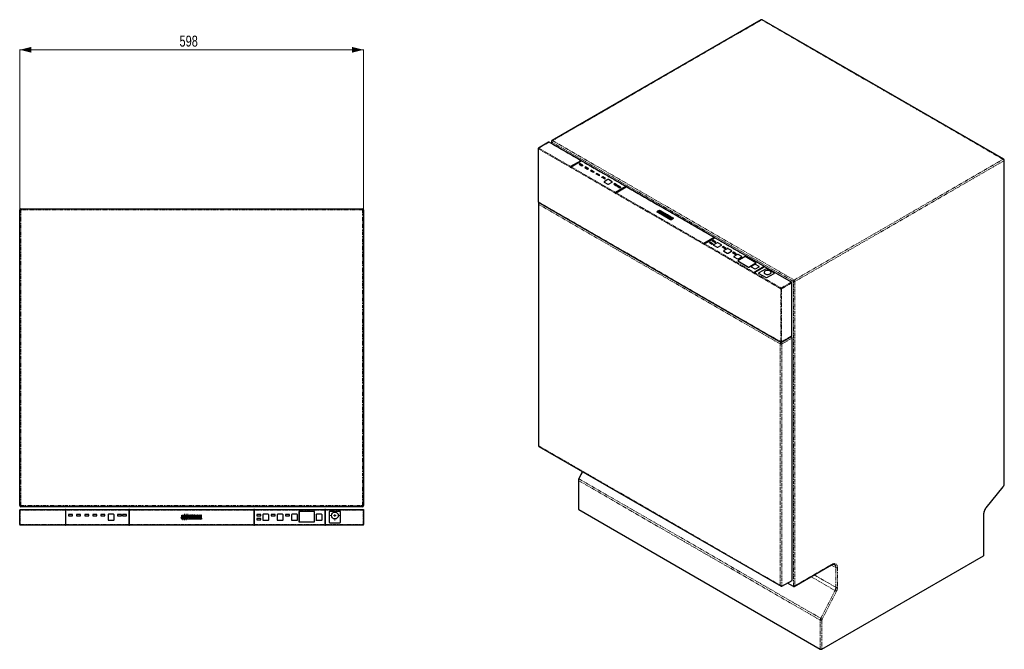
# Model space of a CAD drawing. Header units: millimetres. Extents: x 151 to 1863, y 248 to 2409.
# Tile 1 of 2: x 151 to 1863, y 248 to 1342. Entities that reach past the tile are written whole.
import ezdxf

# ---------------------------------------------------------------- set-up
doc = ezdxf.new("R2010")
doc.units = ezdxf.units.MM
doc.linetypes.add('PHANTOM', pattern=[12.7, 6.35, -1.27, 1.27, -1.27, 1.27, -1.27])
doc.styles.add('SLDTEXTSTYLE0', font='TXT', dxfattribs={"width": 0.75})
doc.dimstyles.new('SLDDIMSTYLE0', dxfattribs={"dimtxt": 19.05, "dimasz": 20, "dimexe": 0, "dimexo": 0.0625, "dimgap": 4.7625, "dimtad": 1, "dimdec": 0, "dimrnd": 1e-09, "dimzin": 12, "dimdsep": 46, "dimtxsty": 'SLDTEXTSTYLE0', "dimsah": 1, "dimcen": 0.09, "dimadec": 0, "dimazin": 3, "dimtfac": 1, "dimtdec": 0, "dimtofl": 0, "dimtmove": 0, "dimatfit": 3, "dimfxl": 1, "dimfrac": 2, "dimtolj": 1, "dimtzin": 12, "dimarcsym": 0})

# ---------------------------------------------------------------- blocks, each defined once
blk = doc.blocks.new('_D_1')
at = {"color": 7, "linetype": 'Continuous', "lineweight": 18}
for p, q in [((151, 1012.7), (151, 1290.7)), ((151, 1290.1), (749, 1290.1)), ((749, 1012.7), (749, 1290.7))]:
    blk.add_line(p, q, dxfattribs=at)
for points in [[(151, 1290.1), (171, 1285.1), (171, 1295.1)], [(749, 1290.1), (729, 1295.1), (729, 1285.1)]]:
    blk.add_solid(points, dxfattribs=at)
at = {"color": 7, "linetype": 'Continuous', "lineweight": 18, "insert": (428.9, 1314.7), "char_height": 19.05, "attachment_point": 1, "style": 'SLDTEXTSTYLE0'}
blk.add_mtext('598', dxfattribs=at)
blk = doc.blocks.new('SW_CENTERMARKSYMBOL_0')
at = {"color": 0, "linetype": 'Continuous', "lineweight": 18}
for p, q in [((-5, 0), (-8.5, 0)), ((0, 0), (-2.5, 0)), ((0, 5), (0, 8.5)), ((0, 0), (0, 2.5)), ((0, 0), (0, -2.5)), ((0, 0), (2.5, 0)), ((5, 0), (8.5, 0)), ((0, -5), (0, -8.5))]:
    blk.add_line(p, q, dxfattribs=at)
blk = doc.blocks.new('SW_CENTERMARKSYMBOL_1')
at = {"color": 0, "linetype": 'Continuous', "lineweight": 18}
for p, q in [((-2.5, 0), (-4, 0)), ((0, 0), (-2.5, 0)), ((0, 2.5), (0, 4)), ((0, 0), (0, 2.5)), ((0, 0), (0, -2.5)), ((0, 0), (2.5, 0)), ((2.5, 0), (4, 0)), ((0, -2.5), (0, -4))]:
    blk.add_line(p, q, dxfattribs=at)
blk = doc.blocks.new('SW_CENTERMARKSYMBOL_2')
at = {"color": 0, "linetype": 'Continuous', "lineweight": 18}
for p, q in [((-2.5, 0), (-4, 0)), ((0, 0), (-2.5, 0)), ((0, 2.5), (0, 4)), ((0, 0), (0, 2.5)), ((0, 0), (0, -2.5)), ((0, 0), (2.5, 0)), ((2.5, 0), (4, 0)), ((0, -2.5), (0, -4))]:
    blk.add_line(p, q, dxfattribs=at)
blk = doc.blocks.new('SW_CENTERMARKSYMBOL_3')
at = {"color": 0, "linetype": 'Continuous', "lineweight": 18}
for p, q in [((-2.5, 0), (-4, 0)), ((0, 0), (-2.5, 0)), ((0, 2.5), (0, 4)), ((0, 0), (0, 2.5)), ((0, 0), (0, -2.5)), ((0, 0), (2.5, 0)), ((2.5, 0), (4, 0)), ((0, -2.5), (0, -4))]:
    blk.add_line(p, q, dxfattribs=at)
blk = doc.blocks.new('SW_CENTERMARKSYMBOL_4')
at = {"color": 0, "linetype": 'Continuous', "lineweight": 18}
for p, q in [((-2.5, 0), (-4, 0)), ((0, 0), (-2.5, 0)), ((0, 2.5), (0, 4)), ((0, 0), (0, 2.5)), ((0, 0), (0, -2.5)), ((0, 0), (2.5, 0)), ((2.5, 0), (4, 0)), ((0, -2.5), (0, -4))]:
    blk.add_line(p, q, dxfattribs=at)
blk = doc.blocks.new('SW_CENTERMARKSYMBOL_5')
at = {"color": 0, "linetype": 'Continuous', "lineweight": 18}
for p, q in [((-2.5, 0), (-4, 0)), ((0, 0), (-2.5, 0)), ((0, 2.5), (0, 4)), ((0, 0), (0, 2.5)), ((0, 0), (0, -2.5)), ((0, 0), (2.5, 0)), ((2.5, 0), (4, 0)), ((0, -2.5), (0, -4))]:
    blk.add_line(p, q, dxfattribs=at)
blk = doc.blocks.new('SW_CENTERMARKSYMBOL_6')
at = {"color": 0, "linetype": 'Continuous', "lineweight": 18}
for p, q in [((-2.5, 0), (-4, 0)), ((0, 0), (-2.5, 0)), ((0, 2.5), (0, 4)), ((0, 0), (0, 2.5)), ((0, 0), (0, -2.5)), ((0, 0), (2.5, 0)), ((2.5, 0), (4, 0)), ((0, -2.5), (0, -4))]:
    blk.add_line(p, q, dxfattribs=at)

msp = doc.modelspace()

# ---------------------------------------------------------------- linework, layer by layer
at = {"color": 7, "linetype": 'Continuous', "lineweight": 25}
for p, q in [((1440, 1342.2), (1076.6, 1132.3)), ((1862, 1099.7), (1442, 1342.2)), ((1075.6, 1130.6), (1075.6, 1127.2)), ((1052.5, 1118.4), (1052.5, 1026.1)), ((1070.7, 1129.4), (1053, 1119.2)), ((1127.2, 1097.4), (1071.7, 1129.4)), ((1127.4, 1097.2), (1108.3, 1086.2)), ((1126.7, 1097.3), (1109, 1087.1)), ((1109.7, 1086.7), (1127.4, 1096.9)), ((1127.6, 1097), (1127.4, 1097.2)), ((1205.3, 1052.3), (1127.9, 1097)), ((1863, 535.8), (1863, 1098)), ((1108.3, 1086.2), (1109, 1085.8)), ((1125.1, 1092.2), (1123.7, 1091.3)), ((1123.7, 1091.3), (1128.6, 1088.5)), ((1123.7, 1091.1), (1123.7, 1091.3)), ((1130, 1089.3), (1125.1, 1092.2)), ((1128.6, 1088.5), (1130, 1089.3)), ((1128.6, 1088.2), (1128.6, 1088.5)), ((1130, 1089.1), (1130, 1089.3)), ((1135, 1086.4), (1133.6, 1085.6)), ((1133.6, 1085.4), (1133.6, 1085.6)), ((1133.6, 1085.6), (1138.5, 1082.8)), ((1139.9, 1083.6), (1135, 1086.4)), ((1138.5, 1082.8), (1139.9, 1083.6)), ((1138.5, 1082.5), (1138.5, 1082.8)), ((1139.9, 1083.3), (1139.9, 1083.6)), ((1144.9, 1080.7), (1143.5, 1079.9)), ((1143.5, 1079.7), (1143.5, 1079.9)), ((1143.5, 1079.9), (1148.4, 1077.1)), ((1149.8, 1077.9), (1144.9, 1080.7)), ((1148.4, 1077.1), (1149.8, 1077.9)), ((1148.4, 1076.8), (1148.4, 1077.1)), ((1149.8, 1077.6), (1149.8, 1077.9)), ((1154.8, 1075), (1153.4, 1074.2)), ((1153.4, 1074), (1153.4, 1074.2)), ((1153.4, 1074.2), (1158.3, 1071.3)), ((1159.7, 1072.2), (1154.8, 1075)), ((1158.3, 1071.3), (1159.7, 1072.2)), ((1158.3, 1071.1), (1158.3, 1071.3)), ((1159.7, 1071.9), (1159.7, 1072.2)), ((1164.7, 1069.3), (1163.3, 1068.5)), ((1163.3, 1068.2), (1163.3, 1068.5)), ((1163.3, 1068.5), (1168.2, 1065.6)), ((1169.6, 1066.4), (1164.7, 1069.3)), ((1173.5, 1064.3), (1167.5, 1060.8)), ((1168.2, 1065.6), (1169.6, 1066.4)), ((1168.2, 1065.4), (1168.2, 1065.6)), ((1169.6, 1066.2), (1169.6, 1066.4)), ((1180.9, 1060.8), (1174.9, 1064.3)), ((1167.2, 1060.4), (1167.2, 1059.9)), ((1167.5, 1060), (1173.5, 1056.6)), ((1174.9, 1056.6), (1180.9, 1060)), ((1181.2, 1059.9), (1181.2, 1060.4)), ((1185.2, 1057.5), (1183.8, 1056.6)), ((1183.8, 1056.6), (1188.7, 1053.8)), ((1183.8, 1056.4), (1183.8, 1056.6)), ((1190.1, 1054.6), (1185.2, 1057.5)), ((1205.5, 1052.1), (1186.5, 1041.1)), ((1204.8, 1052.2), (1187.2, 1042)), ((1187.9, 1041.6), (1205.5, 1051.8)), ((1188.7, 1053.8), (1190.1, 1054.6)), ((1188.7, 1053.5), (1188.7, 1053.8)), ((1191.2, 1054), (1189.8, 1053.2)), ((1189.8, 1052.9), (1189.8, 1053.2)), ((1189.8, 1053.2), (1194.7, 1050.3)), ((1190.1, 1054.4), (1190.1, 1054.6)), ((1196.1, 1051.1), (1191.2, 1054)), ((1194.7, 1050.3), (1196.1, 1051.1)), ((1194.7, 1050.1), (1194.7, 1050.3)), ((1196.1, 1050.9), (1196.1, 1051.1)), ((1205.7, 1051.9), (1205.5, 1052.1)), ((1358.8, 963.7), (1206, 1051.9)), ((1186.5, 1041.1), (1187.2, 1040.7)), ((151, 497.7), (151, 1011.7)), ((153, 1013.7), (747, 1013.7)), ((749, 1011.7), (749, 497.7)), ((1052.9, 1022), (1052.9, 602.3)), ((1053, 1025.2), (1474.4, 781.9)), ((1054.8, 1024.2), (1053.9, 1023.7)), ((1260.6, 1009.5), (1263.5, 1011.1)), ((1263.5, 1011.1), (1273.3, 1005.5)), ((1258.8, 1008.4), (1259.9, 1009)), ((1281.5, 995.3), (1258.8, 1008.4)), ((1259.7, 1008.7), (1259.7, 1008.6)), ((1261.9, 1007.4), (1261.9, 1007.3)), ((1262.8, 1008.6), (1262.8, 1008.7)), ((1264.1, 1008.7), (1264.1, 1008.6)), ((1264.1, 1006.2), (1264.1, 1006.1)), ((1264.9, 1007.3), (1264.9, 1007.4)), ((1266.2, 1007.4), (1266.2, 1007.3)), ((1267.1, 1008.6), (1267.1, 1008.7)), ((1267.1, 1006.1), (1267.1, 1006.2)), ((1268.4, 1006.2), (1268.4, 1006.1)), ((1269.3, 1007.3), (1269.3, 1007.4)), ((1270.8, 1004.2), (1270, 1004.6)), ((1270.8, 1004.2), (1270.8, 1004.1)), ((1271, 1004.9), (1271, 1004.8)), ((1271.4, 1006.1), (1271.4, 1006.2)), ((1275.5, 1004.2), (1272.1, 1002.2)), ((1272.1, 1002.2), (1272.9, 1001.7)), ((1272.1, 1002.2), (1272.1, 1002.1)), ((1272.1, 1002.1), (1272.9, 1001.6)), ((1272.9, 1001.6), (1275.1, 1002.9)), ((1272.9, 1001.7), (1275.1, 1002.9)), ((1272.9, 1001.7), (1272.9, 1001.6)), ((1273.3, 1003.3), (1273.3, 1003.4)), ((1273.4, 1004.2), (1274.2, 1003.7)), ((1273.4, 1004.2), (1274.2, 1003.8)), ((1273.4, 1004.2), (1273.4, 1004.2)), ((1276.3, 1002.3), (1274.1, 1001)), ((1274.1, 1001), (1275, 1000.5)), ((1274.1, 1001), (1274.1, 1000.9)), ((1274.1, 1000.9), (1275, 1000.4)), ((1274.2, 1003.8), (1274.2, 1003.7)), ((1274.3, 1004.9), (1276.9, 1003.4)), ((1275, 1000.4), (1277.1, 1001.7)), ((1275, 1000.5), (1277.1, 1001.7)), ((1275, 1000.5), (1275, 1000.4)), ((1276.4, 1003.7), (1275.5, 1004.2)), ((1276.1, 1003.5), (1276.4, 1003.7)), ((1276.2, 1003.5), (1276.4, 1003.6)), ((1278.3, 1001.1), (1276.2, 999.8)), ((1276.2, 999.8), (1277.1, 999.3)), ((1276.2, 999.8), (1276.2, 999.7)), ((1276.2, 999.7), (1277.1, 999.2)), ((1276.4, 1003.7), (1276.4, 1003.6)), ((1277.1, 999.3), (1279.4, 1000.7)), ((1277.1, 999.2), (1279.4, 1000.6)), ((1277.1, 999.3), (1277.1, 999.2)), ((1277.7, 1002.9), (1278.9, 1002.2)), ((1277.8, 1002.5), (1277.8, 1002.5)), ((1279.6, 999.5), (1282, 998.1)), ((1279.6, 999.5), (1279.6, 999.4)), ((1279.6, 999.4), (1282, 998)), ((1279.7, 1001.8), (1282, 1000.5)), ((1279.9, 1001.3), (1279.9, 1001.3)), ((1280.5, 999.9), (1281.9, 999.1)), ((1281.5, 997.9), (1280.6, 998.5)), ((1281.8, 996.5), (1281, 996.9)), ((1281.5, 997.9), (1281.5, 997.8)), ((1283, 994.4), (1281.5, 995.3)), ((1281.8, 996.5), (1281.8, 996.4)), ((1282, 998.1), (1282, 998)), ((1282.9, 999.9), (1285.4, 998.5)), ((1284.1, 995.1), (1283, 994.4)), ((1283.9, 996), (1283.3, 995.6)), ((1284.1, 995.1), (1287.6, 997.2)), ((1286.3, 997.9), (1287.7, 997.1)), ((1286.8, 997.6), (1286.6, 997.5)), ((1287.6, 997.2), (1286.8, 997.6)), ((1287.6, 997.2), (1287.6, 997.1)), ((1287.7, 997.1), (1287.6, 997.1)), ((1358.9, 963.5), (1339.9, 952.5)), ((1358.3, 963.7), (1340.6, 953.4)), ((1341.3, 953), (1359, 963.2)), ((1359.2, 963.3), (1358.9, 963.5)), ((1446.1, 913.3), (1359.5, 963.3)), ((1339.9, 952.5), (1340.6, 952.1)), ((1351.6, 955.7), (1350.2, 954.8)), ((1350.2, 954.6), (1350.2, 954.8)), ((1350.2, 954.8), (1355.2, 952)), ((1356.6, 952.8), (1351.6, 955.7)), ((1356.6, 958.5), (1355.2, 957.7)), ((1355.2, 957.7), (1360.1, 954.8)), ((1355.2, 957.5), (1355.2, 957.7)), ((1355.2, 952), (1356.6, 952.8)), ((1355.2, 951.7), (1355.2, 952)), ((1361.5, 955.7), (1356.6, 958.5)), ((1356.6, 952.6), (1356.6, 952.8)), ((1357.3, 950.7), (1357.3, 950.1)), ((1363.6, 954.6), (1357.6, 951.1)), ((1357.6, 950.3), (1363.6, 946.8)), ((1360.1, 954.8), (1361.5, 955.7)), ((1360.1, 954.6), (1360.1, 954.8)), ((1361.5, 955.4), (1361.5, 955.7)), ((1371.1, 951.1), (1365.1, 954.6)), ((1365.1, 946.8), (1371.1, 950.3)), ((1371.4, 950.1), (1371.4, 950.7)), ((1374.3, 948.3), (1372.8, 947.5)), ((1372.8, 947.5), (1377.8, 944.6)), ((1372.8, 947.2), (1372.8, 947.5)), ((1379.2, 945.4), (1374.3, 948.3)), ((1381.3, 944.3), (1375.3, 940.9)), ((1377.8, 944.6), (1379.2, 945.4)), ((1377.8, 944.4), (1377.8, 944.6)), ((1379.2, 945.2), (1379.2, 945.4)), ((1388.7, 940.9), (1382.7, 944.3)), ((1375, 940.5), (1375, 939.9)), ((1375.3, 940.1), (1381.3, 936.6)), ((1382.7, 936.6), (1388.7, 940.1)), ((1389, 939.9), (1389, 940.5)), ((1391.9, 938.1), (1390.5, 937.3)), ((1390.5, 937.3), (1395.5, 934.4)), ((1390.5, 937), (1390.5, 937.3)), ((1396.9, 935.2), (1391.9, 938.1)), ((1392.7, 930.3), (1392.7, 929.7)), ((1399, 934.1), (1393, 930.7)), ((1393, 929.9), (1399, 926.4)), ((1395.5, 934.4), (1396.9, 935.2)), ((1395.5, 934.2), (1395.5, 934.4)), ((1396.9, 935), (1396.9, 935.2)), ((1412.2, 930.5), (1399.6, 923.3)), ((1412.3, 930.5), (1399.8, 923.2)), ((1406.4, 930.7), (1400.4, 934.1)), ((1400.4, 926.4), (1406.4, 929.9)), ((1406.7, 929.7), (1406.7, 930.3)), ((1431.2, 919.7), (1412.4, 930.5)), ((1431.3, 919.7), (1412.6, 930.5)), ((1399.6, 923.1), (1418.4, 912.3)), ((1399.7, 923.2), (1399.7, 923)), ((1399.8, 923.2), (1418.5, 912.3)), ((1418.7, 912.3), (1431.2, 919.6)), ((1418.8, 912.3), (1431.3, 919.5)), ((1422.8, 912.9), (1422.8, 912.3)), ((1429.1, 916.8), (1423.1, 913.3)), ((1423.1, 912.5), (1429.1, 909)), ((1446.3, 913.1), (1427.2, 902.1)), ((1445.6, 913.2), (1427.9, 903)), ((1428.6, 902.6), (1446.3, 912.8)), ((1436.5, 913.3), (1430.5, 916.8)), ((1430.5, 909), (1436.5, 912.5)), ((1431.2, 919.4), (1431.2, 919.6)), ((1448.7, 909.4), (1436.1, 902.1)), ((1436.8, 912.3), (1436.8, 912.9)), ((1446.5, 912.9), (1446.3, 913.1)), ((1493.1, 886.1), (1446.8, 912.9)), ((1462.7, 902.1), (1450.1, 909.4)), ((1427.2, 902.1), (1428, 901.7)), ((1435.8, 901.7), (1435.8, 901.2)), ((1436.1, 901.3), (1448.7, 894)), ((1445.4, 903), (1445.4, 902.9)), ((1450.1, 894), (1462.7, 901.3)), ((1457.4, 902.9), (1457.4, 903)), ((1463, 901.2), (1463, 901.7)), ((1493.6, 792.4), (1493.6, 885.3)), ((1475.4, 781.9), (1493.6, 792.4)), ((1492.6, 791.4), (1492.2, 791.6)), ((1494, 367.6), (1494, 788.9)), ((1053.9, 600.6), (1474.9, 357.5)), ((1129.5, 556.9), (1123.1, 544.5)), ((1122.4, 541.7), (1122.4, 491.4)), ((1831.5, 493.5), (1860.8, 530)), ((151, 464.7), (151, 489.7)), ((152, 490.7), (748, 490.7)), ((747, 495.7), (153, 495.7)), ((231.5, 490.6), (230.5, 490.6)), ((230.5, 490.6), (230.5, 489.7)), ((230.5, 489.7), (230.5, 464.7)), ((231.5, 489.7), (231.5, 490.6)), ((231.5, 464.7), (231.5, 489.7)), ((243, 481.9), (236, 481.9)), ((236, 481.9), (236, 479.9)), ((236, 479.9), (243, 479.9)), ((243, 479.9), (243, 481.9)), ((250, 481.9), (250, 479.9)), ((257, 481.9), (250, 481.9)), ((250, 479.9), (257, 479.9)), ((257, 479.9), (257, 481.9)), ((271, 481.9), (264, 481.9)), ((264, 481.9), (264, 479.9)), ((264, 479.9), (271, 479.9)), ((271, 479.9), (271, 481.9)), ((285, 481.9), (278, 481.9)), ((278, 481.9), (278, 479.9)), ((278, 479.9), (285, 479.9)), ((285, 479.9), (285, 481.9)), ((292, 481.9), (292, 479.9)), ((299, 481.9), (292, 481.9)), ((292, 479.9), (299, 479.9)), ((299, 479.9), (299, 481.9)), ((304.8, 481.6), (304.8, 473.1)), ((314.2, 482.6), (305.7, 482.6)), ((315.3, 473.1), (315.3, 481.6)), ((321, 481.9), (321, 479.9)), ((328, 481.9), (321, 481.9)), ((321, 479.9), (328, 479.9)), ((328, 479.9), (328, 481.9)), ((329.5, 481.9), (329.5, 479.9)), ((336.5, 481.9), (329.5, 481.9)), ((329.5, 479.9), (336.5, 479.9)), ((336.5, 479.9), (336.5, 481.9)), ((342, 490.6), (341, 490.6)), ((341, 490.6), (341, 489.7)), ((341, 489.7), (341, 464.7)), ((342, 489.7), (342, 490.6)), ((342, 464.7), (342, 489.7)), ((432.9, 476.1), (432.9, 480.8)), ((432.9, 480.8), (452.4, 480.8)), ((451.2, 480.7), (449.9, 480.7)), ((449.9, 480.7), (449.9, 475.8)), ((451.2, 480.3), (451.2, 480.7)), ((452.4, 480.8), (467.1, 480.8)), ((465.9, 480.7), (465.9, 480.4)), ((467.1, 480.7), (465.9, 480.7)), ((467.1, 480.8), (467.1, 480.7)), ((467.1, 475.7), (467.1, 480.7)), ((559, 490.6), (558, 490.6)), ((558, 490.6), (558, 489.7)), ((558, 489.7), (558, 464.7)), ((559, 489.7), (559, 490.6)), ((559, 464.7), (559, 489.7)), ((563.4, 481.9), (563.4, 479.9)), ((570.4, 481.9), (563.4, 481.9)), ((563.4, 479.9), (570.4, 479.9)), ((570.4, 479.9), (570.4, 481.9)), ((573.6, 481.6), (573.6, 473.1)), ((583.1, 482.6), (574.6, 482.6)), ((584.1, 473.1), (584.1, 481.6)), ((588.4, 481.9), (588.4, 479.9)), ((595.4, 481.9), (588.4, 481.9)), ((588.4, 479.9), (595.4, 479.9)), ((595.4, 479.9), (595.4, 481.9)), ((598.7, 481.6), (598.7, 473.1)), ((608.1, 482.6), (599.6, 482.6)), ((609.2, 473.1), (609.2, 481.6)), ((613.4, 481.9), (613.4, 479.9)), ((620.4, 481.9), (613.4, 481.9)), ((613.4, 479.9), (620.4, 479.9)), ((620.4, 479.9), (620.4, 481.9)), ((623.6, 481.6), (623.6, 473.1)), ((633.1, 482.6), (624.6, 482.6)), ((634.1, 473.1), (634.1, 481.6)), ((636.6, 487.2), (636.6, 469.5)), ((636.8, 487.2), (636.8, 469.5)), ((663.4, 487.5), (636.9, 487.5)), ((663.4, 487.3), (636.9, 487.3)), ((663.6, 469.5), (663.6, 487.2)), ((663.8, 469.5), (663.8, 487.2)), ((666.3, 481.6), (666.3, 473.1)), ((675.7, 482.6), (667.2, 482.6)), ((676.8, 473.1), (676.8, 481.6)), ((682.5, 490.6), (681.5, 490.6)), ((681.5, 490.6), (681.5, 489.7)), ((681.5, 489.7), (681.5, 464.7)), ((682.5, 489.7), (682.5, 490.6)), ((682.5, 464.7), (682.5, 489.7)), ((689.1, 486.5), (689.1, 468.7)), ((707.9, 487.5), (690.1, 487.5)), ((708.9, 468.7), (708.9, 486.5)), ((748, 490.7), (749, 490.7)), ((749, 490.7), (749, 489.7)), ((749, 489.7), (749, 464.7)), ((1123, 490.6), (1543, 248.1)), ((1827.7, 411.2), (1827.7, 483.8)), ((748, 463.7), (152, 463.7)), ((230.5, 464.7), (230.5, 463.7)), ((230.5, 463.7), (231.5, 463.7)), ((231.5, 463.7), (231.5, 464.7)), ((305.7, 472.1), (314.2, 472.1)), ((341, 464.7), (341, 463.7)), ((341, 463.7), (342, 463.7)), ((342, 463.7), (342, 464.7)), ((432.9, 474.2), (432.9, 476.1)), ((464.9, 474.2), (432.9, 474.2)), ((446.6, 477.4), (445.5, 477.4)), ((448.4, 479.3), (449.5, 479.3)), ((449.9, 475.8), (451.2, 475.8)), ((451.2, 475.8), (451.2, 478.9)), ((452.8, 478.9), (452.8, 475.8)), ((452.8, 475.8), (454.1, 475.8)), ((454.1, 475.8), (454.1, 478.9)), ((455.7, 478.9), (455.7, 475.8)), ((455.7, 475.8), (457, 475.8)), ((457, 475.8), (457, 479.2)), ((458.6, 477.8), (462, 477.8)), ((458.7, 479), (460.7, 479)), ((461.9, 477.3), (460.5, 477.3)), ((463.9, 475.7), (462.7, 475.7)), ((467.1, 474.2), (464.9, 474.2)), ((465.9, 476.6), (465.9, 475.7)), ((467.1, 475.7), (467.1, 474.2)), ((558, 464.7), (558, 463.7)), ((558, 463.7), (559, 463.7)), ((559, 463.7), (559, 464.7)), ((570.4, 474.9), (563.4, 474.9)), ((563.4, 474.9), (563.4, 472.9)), ((563.4, 472.9), (570.4, 472.9)), ((570.4, 472.9), (570.4, 474.9)), ((574.6, 472.1), (583.1, 472.1)), ((599.6, 472.1), (608.1, 472.1)), ((624.6, 472.1), (633.1, 472.1)), ((636.9, 469.4), (663.4, 469.4)), ((636.9, 469.2), (663.4, 469.2)), ((667.2, 472.1), (675.7, 472.1)), ((681.5, 464.7), (681.5, 463.7)), ((681.5, 463.7), (682.5, 463.7)), ((682.5, 463.7), (682.5, 464.7)), ((690.1, 467.7), (707.9, 467.7)), ((1497.6, 357), (1562.6, 394.5)), ((1545.9, 248.1), (1827.1, 410.4)), ((1476.4, 357.4), (1494, 367.6)), ((1496.2, 356.8), (1485.8, 362.8))]:
    msp.add_line(p, q, dxfattribs=at)
at = {"color": 250, "linetype": 'PHANTOM', "lineweight": 18}
for p, q in [((1441, 1342.1), (1077.6, 1132.2)), ((1861, 1099.6), (1441, 1342.1)), ((1077.6, 1132.2), (1497.6, 889.8)), ((1474.2, 874.7), (1052.8, 1118)), ((1052.8, 1118), (1052.8, 1025.7)), ((1071.2, 1129.4), (1053.5, 1119.2)), ((1053.5, 1119.2), (1109, 1087.1)), ((1126.7, 1097.3), (1071.2, 1129.4)), ((1496.2, 887.3), (1076.1, 1129.8)), ((1076.1, 1129.8), (1076.1, 1126.9)), ((1204.8, 1052.2), (1127.4, 1096.9)), ((1497.6, 889.8), (1861, 1099.6)), ((1862.4, 1097.1), (1499, 887.3)), ((1862.4, 535), (1862.4, 1097.1)), ((1109.7, 1086.7), (1187.2, 1042)), ((1167.5, 1059.5), (1167.5, 1060)), ((1173.5, 1056), (1173.5, 1056.6)), ((1174.9, 1056), (1174.9, 1056.6)), ((1180.9, 1059.5), (1180.9, 1060)), ((1358.3, 963.7), (1205.5, 1051.8)), ((1187.9, 1041.6), (1340.6, 953.4)), ((153, 1011.7), (151, 1011.7)), ((153, 1013.7), (153, 1011.7)), ((153, 1011.7), (153, 497.7)), ((747, 1011.7), (153, 1011.7)), ((747, 1013.7), (747, 1011.7)), ((747, 497.7), (747, 1011.7)), ((749, 1011.7), (747, 1011.7)), ((1052.8, 1025.7), (1474.2, 782.4)), ((1473.5, 778.7), (1053.5, 1021.2)), ((1053.5, 1021.2), (1053.5, 601.5)), ((1055.3, 1023.9), (1054.9, 1023.6)), ((1054.9, 1023.6), (1474.9, 781.2)), ((1271, 1004.8), (1271, 1004.7)), ((1271.7, 1004), (1271.7, 1004)), ((1272.2, 1003.6), (1272.2, 1003.5)), ((1273.2, 1003.2), (1273.2, 1003.1)), ((1275.1, 1002.9), (1275.1, 1002.9)), ((1277.1, 1001.7), (1277.1, 1001.7)), ((1279.4, 1000.7), (1279.4, 1000.6)), ((1284.1, 995.1), (1284.1, 995.1)), ((1445.6, 913.2), (1359, 963.2)), ((1341.3, 953), (1427.9, 903)), ((1357.6, 949.7), (1357.6, 950.3)), ((1363.6, 946.2), (1363.6, 946.8)), ((1365.1, 946.2), (1365.1, 946.8)), ((1371.1, 949.7), (1371.1, 950.3)), ((1375.3, 939.5), (1375.3, 940.1)), ((1381.3, 936), (1381.3, 936.6)), ((1382.7, 936), (1382.7, 936.6)), ((1388.7, 939.5), (1388.7, 940.1)), ((1393, 929.3), (1393, 929.9)), ((1399, 925.8), (1399, 926.4)), ((1400.4, 925.8), (1400.4, 926.4)), ((1406.4, 929.3), (1406.4, 929.9)), ((1412.2, 930.4), (1412.2, 930.5)), ((1412.6, 930.4), (1412.6, 930.5)), ((1399.6, 923.1), (1399.6, 923.3)), ((1399.8, 923.2), (1399.8, 923)), ((1418.5, 912.3), (1418.5, 912.2)), ((1418.7, 912.3), (1418.7, 912.2)), ((1423.1, 911.9), (1423.1, 912.5)), ((1429.1, 908.4), (1429.1, 909)), ((1430.5, 908.4), (1430.5, 909)), ((1431.2, 919.6), (1431.2, 919.4)), ((1431.3, 919.5), (1431.3, 919.7)), ((1436.5, 911.9), (1436.5, 912.5)), ((1492.6, 886.1), (1446.3, 912.8)), ((1428.6, 902.6), (1474.9, 875.9)), ((1436.1, 900.8), (1436.1, 901.3)), ((1448.7, 893.5), (1448.7, 894)), ((1450.1, 893.5), (1450.1, 894)), ((1462.7, 900.8), (1462.7, 901.3)), ((1474.2, 782.4), (1474.2, 874.7)), ((1474.9, 875.9), (1492.6, 886.1)), ((1493.3, 884.9), (1475.7, 874.7)), ((1475.7, 874.7), (1475.7, 782.4)), ((1493.3, 792.6), (1493.3, 884.9)), ((1496.2, 356.8), (1496.2, 887.3)), ((1499, 887.3), (1499, 358.4)), ((1474.9, 781.2), (1492.6, 791.4)), ((1475.7, 782.4), (1493.3, 792.6)), ((1494, 788.9), (1476.4, 778.7)), ((1473.5, 359), (1473.5, 778.7)), ((1476.4, 778.7), (1476.4, 357.4)), ((1053.5, 601.5), (1473.5, 359)), ((1130.2, 556.5), (1123.8, 544)), ((1123, 540.9), (1543, 298.5)), ((1123, 540.9), (1123, 490.6)), ((1123.8, 544), (1543.9, 301.6)), ((1831.3, 493.9), (1860.7, 530.4)), ((153, 497.7), (151, 497.7)), ((153, 497.7), (747, 497.7)), ((153, 497.7), (153, 495.7)), ((749, 497.7), (747, 497.7)), ((747, 497.7), (747, 495.7)), ((152, 489.7), (151, 489.7)), ((152, 490.7), (152, 489.7)), ((152, 489.7), (152, 464.7)), ((230.5, 489.7), (152, 489.7)), ((341, 489.7), (231.5, 489.7)), ((558, 489.7), (342, 489.7)), ((681.5, 489.7), (559, 489.7)), ((748, 489.7), (682.5, 489.7)), ((748, 489.7), (748, 490.7)), ((748, 489.7), (749, 489.7)), ((748, 464.7), (748, 489.7)), ((1827.1, 410.4), (1827.1, 483)), ((152, 464.7), (151, 464.7)), ((152, 464.7), (230.5, 464.7)), ((152, 464.7), (152, 463.7)), ((231.5, 464.7), (341, 464.7)), ((342, 464.7), (558, 464.7)), ((559, 464.7), (681.5, 464.7)), ((682.5, 464.7), (748, 464.7)), ((748, 464.7), (749, 464.7)), ((748, 463.7), (748, 464.7)), ((1499, 358.4), (1563, 395.4)), ((1562.2, 394.3), (1570.1, 389.7)), ((1532.6, 377.2), (1570.1, 355.5)), ((1570.1, 355.5), (1570.1, 389.7)), ((1572.9, 389.7), (1572.9, 355.5)), ((1527, 374), (1568.6, 349.9)), ((1543.9, 301.6), (1568.6, 349.9)), ((1571.1, 348.7), (1546.4, 300.3)), ((1543, 248.1), (1543, 298.5)), ((1545.9, 298.5), (1545.9, 248.1))]:
    msp.add_line(p, q, dxfattribs=at)
at = {"color": 7, "linetype": 'Continuous', "lineweight": 25, "flags": 128}
for points in [[(1127.4, 1097.2), (1127.3, 1097.3), (1127.3, 1097.3), (1127.2, 1097.4), (1127.1, 1097.4), (1127, 1097.4), (1126.9, 1097.4), (1126.8, 1097.4), (1126.7, 1097.3)], [(1205.5, 1052.1), (1205.5, 1052.1), (1205.4, 1052.2), (1205.3, 1052.3), (1205.2, 1052.3), (1205.2, 1052.3), (1205, 1052.3), (1204.9, 1052.3), (1204.8, 1052.2)], [(1260.2, 1008), (1260.7, 1007.8), (1261.3, 1007.8), (1261.8, 1007.8), (1262.3, 1008), (1262.7, 1008.3), (1262.8, 1008.7), (1262.7, 1009), (1262.3, 1009.3), (1261.8, 1009.5), (1261.3, 1009.5), (1260.7, 1009.5), (1260.2, 1009.3), (1259.9, 1009), (1259.7, 1008.7), (1259.9, 1008.3), (1260.2, 1008)], [(1259.7, 1008.6), (1259.9, 1008.2), (1260.2, 1008), (1260.7, 1007.8), (1261.3, 1007.7), (1261.8, 1007.8), (1262.1, 1007.8)], [(1262.3, 1006.8), (1262.8, 1006.6), (1263.4, 1006.5), (1264, 1006.6), (1264.5, 1006.8), (1264.8, 1007.1), (1264.9, 1007.4), (1264.8, 1007.7), (1264.5, 1008), (1264, 1008.2), (1263.4, 1008.3), (1262.8, 1008.2), (1262.3, 1008), (1262, 1007.7), (1261.9, 1007.4), (1262, 1007.1), (1262.3, 1006.8)], [(1261.9, 1007.3), (1262, 1007), (1262.3, 1006.7), (1262.8, 1006.5), (1263.4, 1006.4), (1264, 1006.5), (1264.3, 1006.6)], [(1262.6, 1008.1), (1262.7, 1008.2), (1262.8, 1008.6)], [(1264.5, 1008), (1265, 1007.8), (1265.6, 1007.8), (1266.2, 1007.8), (1266.7, 1008), (1267, 1008.3), (1267.1, 1008.7), (1267, 1009), (1266.7, 1009.3), (1266.2, 1009.5), (1265.6, 1009.5), (1265, 1009.5), (1264.5, 1009.3), (1264.2, 1009), (1264.1, 1008.7), (1264.2, 1008.3), (1264.5, 1008)], [(1264.3, 1008.1), (1264.2, 1008.2), (1264.1, 1008.6)], [(1264.5, 1005.5), (1265, 1005.3), (1265.6, 1005.3), (1266.2, 1005.3), (1266.7, 1005.5), (1267, 1005.8), (1267.1, 1006.2), (1267, 1006.5), (1266.7, 1006.8), (1266.2, 1007), (1265.6, 1007), (1265, 1007), (1264.5, 1006.8), (1264.2, 1006.5), (1264.1, 1006.2), (1264.2, 1005.8), (1264.5, 1005.5)], [(1264.1, 1006.1), (1264.2, 1005.7), (1264.5, 1005.5), (1265, 1005.3), (1265.6, 1005.2), (1266.2, 1005.3), (1266.7, 1005.5), (1267, 1005.7), (1267.1, 1006.1), (1267.1, 1006.1)], [(1264.7, 1006.9), (1264.8, 1007), (1264.9, 1007.3)], [(1266.7, 1006.8), (1267.2, 1006.6), (1267.8, 1006.5), (1268.3, 1006.6), (1268.8, 1006.8), (1269.2, 1007.1), (1269.3, 1007.4), (1269.2, 1007.7), (1268.8, 1008), (1268.3, 1008.2), (1267.8, 1008.3), (1267.2, 1008.2), (1266.7, 1008), (1266.3, 1007.7), (1266.2, 1007.4), (1266.3, 1007.1), (1266.7, 1006.8)], [(1266.2, 1007.3), (1266.3, 1007), (1266.4, 1006.9)], [(1267.1, 1008.6), (1267, 1008.2), (1266.9, 1008.1)], [(1268.8, 1005.5), (1269.3, 1005.3), (1269.9, 1005.3), (1270.5, 1005.3), (1271, 1005.5), (1271.3, 1005.8), (1271.4, 1006.2), (1271.3, 1006.5), (1271, 1006.8), (1270.5, 1007), (1269.9, 1007), (1269.3, 1007), (1268.8, 1006.8), (1268.5, 1006.5), (1268.4, 1006.2), (1268.5, 1005.8), (1268.8, 1005.5)], [(1268.4, 1006.1), (1268.5, 1005.7), (1268.8, 1005.5), (1269.3, 1005.3), (1269.9, 1005.2), (1270.5, 1005.3), (1271, 1005.5), (1271.3, 1005.7), (1271.4, 1006.1)], [(1269.1, 1006.9), (1269.2, 1007), (1269.3, 1007.3)], [(1272.2, 1003.6), (1272.2, 1003.6), (1272.2, 1003.5), (1272.2, 1003.5), (1272.2, 1003.5), (1272.2, 1003.4), (1272.2, 1003.4), (1272.1, 1003.4), (1272.1, 1003.4)], [(1272.2, 1003.5), (1272.2, 1003.5), (1272.2, 1003.5)], [(1275.1, 1002.9), (1275.4, 1003), (1275.7, 1003.1), (1276, 1003), (1276.3, 1002.9), (1276.4, 1002.8), (1276.5, 1002.6), (1276.4, 1002.4), (1276.3, 1002.3)], [(1275.1, 1002.9), (1275.4, 1003), (1275.7, 1003), (1276, 1003), (1276.3, 1002.9), (1276.4, 1002.7), (1276.5, 1002.6)], [(1277.8, 1002.3), (1277.8, 1002.5), (1277.8, 1002.7), (1277.7, 1002.9), (1277.5, 1003.1), (1277.2, 1003.3), (1276.8, 1003.4), (1276.5, 1003.5), (1276.1, 1003.5)], [(1277.1, 1001.7), (1277.4, 1001.9), (1277.7, 1001.9), (1278.1, 1001.9), (1278.3, 1001.7), (1278.5, 1001.6), (1278.6, 1001.4), (1278.5, 1001.2), (1278.3, 1001.1)], [(1277.1, 1001.7), (1277.4, 1001.8), (1277.7, 1001.8), (1278.1, 1001.8), (1278.3, 1001.7), (1278.5, 1001.5), (1278.6, 1001.4)], [(1279.4, 1000.7), (1279.7, 1000.9), (1279.9, 1001.2), (1279.9, 1001.5), (1279.7, 1001.8), (1279.3, 1002.1), (1278.8, 1002.2), (1278.3, 1002.3), (1277.8, 1002.3)], [(1358.9, 963.5), (1358.9, 963.6), (1358.8, 963.6), (1358.8, 963.7), (1358.7, 963.7), (1358.6, 963.8), (1358.5, 963.7), (1358.4, 963.7), (1358.3, 963.7)], [(1446.3, 913.1), (1446.2, 913.2), (1446.2, 913.2), (1446.1, 913.3), (1446, 913.3), (1445.9, 913.3), (1445.8, 913.3), (1445.7, 913.3), (1445.6, 913.2)], [(1447.2, 900.5), (1448.3, 900), (1449.7, 899.6), (1451.2, 899.5), (1452.7, 899.6), (1454.1, 899.9), (1455.4, 900.4), (1456.4, 901), (1457, 901.8), (1457.4, 902.6), (1457.3, 903.5), (1456.9, 904.3), (1456.1, 905.1), (1455.1, 905.7), (1453.8, 906.1), (1452.3, 906.4), (1450.8, 906.4), (1449.4, 906.2), (1448, 905.8), (1446.9, 905.2), (1446.1, 904.5), (1445.5, 903.7), (1445.4, 902.8), (1445.6, 902), (1446.2, 901.2), (1447.2, 900.5)], [(1447.2, 900.4), (1448.3, 899.9), (1449.7, 899.5), (1451.2, 899.4), (1452.7, 899.5), (1454.1, 899.8), (1455.4, 900.3), (1456.4, 900.9), (1457, 901.7), (1457.4, 902.5), (1457.4, 902.9)]]:
    msp.add_lwpolyline(points, dxfattribs=at)
at = {"color": 250, "linetype": 'PHANTOM', "lineweight": 18, "flags": 128}
for points in [[(1860.7, 530.4), (1860.8, 530.2), (1860.8, 530.1), (1860.8, 530), (1860.8, 530)], [(1831.3, 493.9), (1831.4, 493.7), (1831.5, 493.6), (1831.5, 493.5), (1831.5, 493.5)], [(1563, 395.4), (1564.8, 396.2), (1566.4, 396.7), (1568, 396.8), (1569.4, 396.4), (1570.6, 395.7), (1571.6, 394.7), (1572.4, 393.3), (1572.8, 391.6), (1572.9, 389.7)]]:
    msp.add_lwpolyline(points, dxfattribs=at)
at = {"color": 7, "linetype": 'Continuous', "lineweight": 25}
for centre, radius in [((437.4, 479.2), 1.52), ((440.5, 479.2), 1.52), ((443.6, 479.2), 1.52), ((699, 480.4), 6), ((434.4, 476.1), 1.52), ((437.4, 476.1), 1.52), ((440.5, 476.1), 1.52)]:
    msp.add_circle(centre, radius, dxfattribs=at)
for centre, radius, start, end in [((1441, 1340.4), 2, 60.0027, 119.9973), ((1077.6, 1130.6), 2, 119.9973, 180), ((1053.5, 1118.4), 1, 119.9973, 180), ((1071.2, 1128.6), 1, 60.0027, 119.9973), ((1127.7, 1096.5), 0.498, 65.3542, 125.9545), ((1861, 1098), 2, 0, 60.0027), ((1109.9, 1085.8), 1.57, 122.9257, 166.9431), ((1110.6, 1085.4), 1.57, 122.9257, 166.9431), ((1174.2, 1063), 1.54, 62.6074, 117.3926), ((1167.6, 1060.4), 0.437, 110.7835, 249.2165), ((1174.2, 1057.9), 1.54, 242.6102, 297.3893), ((1180.8, 1060.4), 0.437, 290.7812, 69.2202), ((1205.8, 1051.4), 0.498, 65.3542, 125.9545), ((1188, 1040.7), 1.57, 122.9257, 166.9431), ((1188.7, 1040.3), 1.57, 122.9257, 166.9431), ((153, 1011.7), 2, 90, 180), ((747, 1011.7), 2, 0, 90), ((1053.5, 1026.1), 1, 180, 240.0027), ((1054.9, 1022), 2, 119.9973, 180), ((1265.6, 1010.1), 2.44, 249.7857, 290.2141), ((1267.8, 1008.9), 2.44, 249.7856, 290.2141), ((1271.3, 1004.9), 0.315, 176.5889, 205.5888), ((1271.3, 1004.8), 0.321, 180.4262, 205.4247), ((1272.7, 1005.6), 1.88, 206.8398, 236.1955), ((1272.7, 1005.5), 1.88, 206.8398, 236.1955), ((1270, 1001.6), 2.86, 41.3621, 54.9729), ((1270, 1001.7), 2.86, 41.3621, 54.9729), ((1272.8, 1005), 0.756, 200.5336, 229.1896), ((1274.1, 1006.4), 2.73, 228.0442, 237.8276), ((1271.8, 1002.6), 1.77, 32.7031, 59.0029), ((1273, 1003.4), 0.333, 319.2508, 31.899), ((1272.9, 1003.3), 0.351, 320.1203, 358.958), ((1277.3, 1002.5), 0.57, 341.8035, 359.9244), ((1279.1, 1001.3), 0.799, 292.8823, 355.7978), ((1359.3, 962.8), 0.498, 65.3542, 125.9545), ((1341.4, 952.1), 1.57, 122.9257, 166.9431), ((1342.2, 951.7), 1.57, 122.9257, 166.9431), ((1357.8, 950.7), 0.437, 110.785, 249.2164), ((1364.4, 953.2), 1.54, 62.6076, 117.3919), ((1364.4, 948.2), 1.54, 242.6094, 297.3901), ((1370.9, 950.7), 0.437, 290.7797, 69.2217), ((1382, 943), 1.54, 62.6074, 117.3926), ((1375.5, 940.5), 0.437, 110.7835, 249.2165), ((1382, 938), 1.54, 242.6102, 297.3893), ((1388.6, 940.5), 0.437, 290.7812, 69.2202), ((1393.1, 930.3), 0.437, 110.7858, 249.2157), ((1399.7, 932.8), 1.54, 62.608, 117.3915), ((1399.7, 927.8), 1.54, 242.6091, 297.3904), ((1406.3, 930.3), 0.437, 290.7791, 69.2224), ((1412.4, 930.1), 0.461, 62.6091, 117.3893), ((1412.4, 930.3), 0.154, 62.5848, 117.4004), ((1399.7, 923.2), 0.131, 110.7864, 249.2185), ((1399.8, 923.2), 0.0437, 110.8081, 249.1771), ((1418.6, 912.7), 0.461, 242.6091, 297.3893), ((1418.6, 912.5), 0.154, 242.6292, 297.3757), ((1423.3, 912.9), 0.437, 110.7843, 249.2172), ((1429.8, 915.4), 1.54, 62.6072, 117.3923), ((1429.8, 910.4), 1.54, 242.6096, 297.3899), ((1431.2, 919.6), 0.0436, 290.7748, 69.2696), ((1431.3, 919.6), 0.131, 290.7864, 69.2185), ((1436.4, 912.9), 0.437, 290.7802, 69.2212), ((1446.6, 912.4), 0.498, 65.3542, 125.9545), ((1449.4, 908.1), 1.54, 62.608, 117.3915), ((1428.8, 901.7), 1.57, 122.9257, 166.9431), ((1429.5, 901.3), 1.57, 122.9257, 166.9431), ((1436.3, 901.7), 0.437, 110.7812, 249.2202), ((1448.3, 903.1), 2.89, 184.2056, 247.1138), ((1449.4, 895.4), 1.54, 242.6081, 297.3909), ((1462.6, 901.7), 0.437, 290.7824, 69.2205), ((1492.6, 885.3), 1, 0, 60.0027), ((1491, 788.8), 3.07, 2.6046, 57.3959), ((1474.9, 782.8), 1, 240.0027, 299.9973), ((1054.9, 602.3), 2, 180, 240.0027), ((153, 497.7), 2, 180, 270), ((747, 497.7), 2, 270, 0), ((152, 489.7), 1, 90, 180), ((305.7, 481.6), 1, 90, 180), ((314.2, 481.6), 1, 0, 90), ((452.4, 479.2), 1.67, 29.0546, 138.5946), ((452, 478.9), 0.832, 0, 180), ((455.3, 479.2), 1.66, 0, 150.7945), ((454.9, 478.9), 0.834, 0, 180), ((574.6, 481.6), 1, 90, 180), ((583.1, 481.6), 1, 0, 90), ((599.6, 481.6), 1, 90, 180), ((608.1, 481.6), 1, 0, 90), ((624.6, 481.6), 1, 90, 180), ((633.1, 481.6), 1, 0, 90), ((636.9, 487.2), 0.3, 90, 180), ((636.9, 487.2), 0.1, 90, 180), ((663.4, 487.2), 0.3, 0, 90), ((663.4, 487.2), 0.1, 0, 90), ((667.2, 481.6), 1, 90, 180), ((675.7, 481.6), 1, 0, 90), ((690.1, 486.5), 1, 90, 180), ((707.9, 486.5), 1, 0, 90), ((748, 489.7), 1, 0, 90), ((1123.4, 491.5), 1.01, 185.6927, 245.6265), ((152, 464.7), 1, 180, 270), ((305.7, 473.1), 1, 180, 270), ((314.2, 473.1), 1, 270, 0), ((446.5, 479), 0.9, 222.827, 240.0894), ((447.7, 481.2), 3.34, 240.0894, 264.0497), ((447.7, 480.2), 1.56, 236.3152, 257.4928), ((448.2, 482.2), 3.58, 257.4928, 267.2905), ((446.9, 473.6), 4.29, 71.5908, 84.0497), ((447.9, 475.8), 2.83, 64.1954, 87.2905), ((448.2, 477.3), 0.36, 0, 71.5908), ((448.7, 477.5), 0.921, 20.6878, 64.1954), ((574.6, 473.1), 1, 180, 270), ((583.1, 473.1), 1, 270, 0), ((599.6, 473.1), 1, 180, 270), ((608.1, 473.1), 1, 270, 0), ((624.6, 473.1), 1, 180, 270), ((633.1, 473.1), 1, 270, 0), ((636.9, 469.5), 0.3, 180, 270), ((636.9, 469.5), 0.1, 180, 270), ((663.4, 469.5), 0.3, 270, 0), ((663.4, 469.5), 0.1, 270, 0), ((667.2, 473.1), 1, 180, 270), ((675.7, 473.1), 1, 270, 0), ((690.1, 468.7), 1, 180, 270), ((707.9, 468.7), 1, 270, 0), ((748, 464.7), 1, 270, 0), ((1826.7, 411.3), 1.01, 294.3724, 354.3082), ((1544.5, 250.8), 3.07, 242.6092, 297.3908)]:
    msp.add_arc(centre, radius, start, end, dxfattribs=at)
at = {"color": 250, "linetype": 'PHANTOM', "lineweight": 18}
for centre, radius, start, end in [((1440.4, 1341.2), 1.01, 54.3831, 114.306), ((1441.6, 1341.2), 1.01, 65.6932, 125.6169), ((1076.6, 1130.7), 1.01, 185.6927, 245.6265), ((1079.2, 1129.7), 3.07, 122.6049, 177.3951), ((1077, 1131.4), 1.01, 54.3831, 114.306), ((1053, 1118.4), 0.503, 185.701, 245.6171), ((1054.3, 1117.9), 1.54, 122.6058, 177.3961), ((1053.2, 1118.8), 0.503, 54.3906, 114.3007), ((1070.9, 1129), 0.503, 54.3906, 114.3007), ((1071.5, 1129), 0.503, 65.6993, 125.6094), ((1861.6, 1098.8), 1.01, 65.6932, 125.6169), ((1859.4, 1097), 3.07, 2.6047, 57.3948), ((1862, 1098.1), 1.01, 294.3726, 354.308), ((1053, 1026.1), 0.503, 185.701, 245.6171), ((1053.3, 1025.6), 0.48, 172.755, 235.9351), ((1053.9, 1022.1), 1.01, 185.6927, 245.6265), ((1056.6, 1021.1), 3.07, 122.6038, 177.3952), ((1054.3, 1022.8), 1.01, 54.3782, 114.3108), ((1475.8, 874.6), 1.54, 122.6058, 177.3961), ((1474.9, 876), 1.54, 242.6102, 297.3898), ((1474.1, 874.6), 1.54, 2.6039, 57.3942), ((1492.9, 885.7), 0.503, 65.6993, 125.6094), ((1491.8, 884.8), 1.54, 2.6039, 57.3942), ((1493.1, 885.3), 0.503, 294.3739, 354.308), ((1499.2, 887.2), 3.07, 122.6049, 177.3951), ((1497.6, 890), 3.07, 242.6094, 297.3911), ((1495.9, 887.2), 3.07, 2.6047, 57.3948), ((1476.6, 778.6), 3.07, 122.6038, 177.3952), ((1474.9, 781.5), 3.07, 242.6094, 297.3911), ((1474.9, 783.8), 1.54, 242.6102, 297.3898), ((1474.7, 782.3), 0.48, 172.755, 235.9351), ((1473.3, 778.6), 3.07, 2.6046, 57.3959), ((1475.2, 782.3), 0.48, 304.055, 7.2549), ((1053.9, 602.4), 1.01, 185.6927, 245.6265), ((1054.5, 601.4), 0.959, 172.7459, 235.943), ((1123.4, 541.8), 1.01, 185.7099, 245.6235), ((1130, 540.7), 7, 151.818, 178.3191), ((1124.8, 546.1), 2.32, 224.4863, 245.6216), ((1854.8, 535.3), 7.67, 320.228, 357.3607), ((1862, 535.9), 1.01, 294.3726, 354.308), ((1845.5, 482.1), 18.4, 140.2279, 177.3607), ((1826.7, 483.9), 1.01, 294.3924, 354.093), ((1561.9, 395.4), 1.12, 309.0473, 2.2666), ((1564.3, 390.4), 5.9, 353.5589, 54.2545), ((1571.5, 392.4), 3.07, 242.6092, 297.3908), ((1557.5, 355.9), 12.6, 331.8178, 358.3192), ((1579.8, 369.2), 22.3, 239.9923, 247.1733), ((1571.5, 358.2), 3.07, 242.6092, 297.3908), ((1557.5, 356), 15.4, 331.8179, 358.319), ((1550, 298.2), 7, 151.818, 178.3191), ((1544.5, 301.2), 3.07, 242.6092, 297.3908), ((1555, 320.8), 22.3, 239.9931, 247.1734), ((1550.1, 298.3), 4.2, 151.8169, 178.3198)]:
    msp.add_arc(centre, radius, start, end, dxfattribs=at)
at = {"color": 7, "linetype": 'Continuous', "lineweight": 25}
for centre, major_axis, ratio, start_param, end_param in [((1271.5, 1003.8), (1.87, -0.35), 0.549411, 2.571278, 6.005054), ((1271.5, 1003.7), (1.87, -0.35), 0.549411, 3.332467, 6.005054), ((1271.4, 1003.8), (0.85, -0.192), 0.535847, 2.529334, 5.757454), ((1271.4, 1003.7), (0.85, -0.192), 0.535847, 2.529334, 3.466495), ((1272.8, 1004.6), (1.77, -0.4), 0.536728, 5.754842, 9.508075), ((1272.8, 1004.6), (0.762, -0.219), 0.507777, 5.725071, 9.768076), ((1272.8, 1004.5), (0.762, -0.219), 0.507777, 0.388026, 3.484891), ((1272.8, 1004.5), (1.77, -0.4), 0.536728, 5.754842, 6.495966), ((1280.7, 999.2), (2.46, 0.18), 0.573241, 5.252228, 11.308867), ((1280.7, 999.1), (2.46, 0.18), 0.573241, 3.032078, 5.025682), ((1280.7, 999.2), (1.32, 0.33), 0.526025, 2.345059, 4.517717), ((1280.7, 999.1), (1.32, 0.33), 0.526025, 2.345059, 2.883674), ((1282.5, 996), (1.88, -0.53), 0.510622, 2.679821, 5.821414), ((1280.7, 999.2), (1.32, 0.33), 0.526025, 5.684054, 7.879507), ((1280.7, 999.1), (1.32, 0.33), 0.526025, 6.02823, 7.879507), ((1282.5, 996), (1.88, -0.53), 0.510622, 3.174261, 4.250617), ((1282.5, 996), (1.88, -0.53), 0.510622, 4.250617, 5.821414), ((1282.5, 996), (0.819, -0.328), 0.427996, 2.816603, 5.958196), ((1282.5, 996), (0.819, -0.328), 0.427996, 2.816603, 3.543318), ((1280.7, 999.1), (2.46, 0.18), 0.573241, 5.252228, 6.17367), ((1284.3, 997.3), (2.27, 0.09), 0.575983, 0.102508, 4.514891), ((1284.3, 997.2), (2.27, 0.09), 0.575983, 3.042621, 4.514891), ((1284.3, 997.2), (1.34, 0.35), 0.519216, 0.481579, 3.153731), ((1284.3, 997.2), (1.34, 0.35), 0.519216, 6.020131, 6.764765), ((1492.6, 793), (1, -0.58), 0.00007, 0.000041, 0.785439), ((447.5, 479.3), (-2.01, 0), 0.756689, 3.141593, 6.894826), ((447.5, 479.4), (-0.899, 0), 0.684734, 3.039046, 7.082052), ((459.7, 478.3), (0, 2.56), 0.919298, 4.550276, 10.606916), ((459.7, 478.3), (0, 1.52), 0.727811, 5.185459, 7.380912), ((464.6, 478.5), (0, 2.32), 0.953488, 5.64779, 10.060174), ((447.6, 477.4), (-2.08, 0), 0.796537, 0, 3.433776), ((447.6, 477.3), (-0.967, 0), 0.754177, 6.196658, 9.424778), ((459.7, 478.3), (0, 1.52), 0.727811, 1.846464, 4.019122), ((464.9, 475.7), (2.21, 0), 0.691057, 3.141593, 6.283185), ((464.9, 475.7), (1.03, 0), 0.53913, 3.141593, 6.283185), ((1474.9, 359.8), (-1.41, 2.45), 0.577335, 1.570756, 3.141552), ((1497.6, 359.3), (1.41, 2.45), 0.577335, 3.141633, 4.71243)]:
    msp.add_ellipse(centre, major_axis=major_axis, ratio=ratio, start_param=start_param, end_param=end_param, dxfattribs=at)
for centre, major_axis, ratio in [((1284.3, 997.3), (1.34, 0.35), 0.519216), ((464.6, 478.5), (0, 1.56), 0.710983)]:
    msp.add_ellipse(centre, major_axis=major_axis, ratio=ratio, dxfattribs=at)
for points, knots in [([(1123.1, 544.5), (1123, 544.3), (1122.8, 543.7), (1122.5, 542.8), (1122.4, 542.1), (1122.4, 541.7)], [0, 0, 0, 0, 0.23492, 0.665353, 1, 1, 1, 1]), ([(1860.8, 530), (1861, 530.2), (1861.4, 530.8), (1862.1, 531.9), (1862.6, 533.3), (1863, 534.6), (1863, 535.4), (1863, 535.8)], [0, 0, 0, 0, 0.1240826, 0.3518168, 0.5808757, 0.81284, 1, 1, 1, 1]), ([(1827.7, 483.8), (1827.7, 484), (1827.7, 484.7), (1827.9, 486), (1828.3, 487.5), (1828.9, 489.2), (1829.6, 490.8), (1830.5, 492.2), (1831.2, 493.1), (1831.5, 493.5)], [0, 0, 0, 0, 0.08029, 0.234994, 0.390881, 0.547906, 0.705756, 0.863999, 1, 1, 1, 1]), ([(1562.6, 394.5), (1562.9, 394.6), (1563.5, 395), (1564.5, 395.4), (1565.6, 395.6), (1566.5, 395.6), (1567.2, 395.5), (1567.5, 395.2), (1567.7, 395.2)], [0, 0, 0, 0, 0.100351, 0.29175, 0.482894, 0.676047, 0.877269, 1, 1, 1, 1])]:
    msp.add_open_spline(points, degree=3, knots=knots, dxfattribs=at)

# ---------------------------------------------------------------- block references
at = {"color": 7, "linetype": 'Continuous', "lineweight": 18}
for name, p in [('SW_CENTERMARKSYMBOL_2', (434.4, 476.1)), ('SW_CENTERMARKSYMBOL_1', (437.4, 479.2)), ('SW_CENTERMARKSYMBOL_3', (437.4, 476.1)), ('SW_CENTERMARKSYMBOL_5', (440.5, 479.2)), ('SW_CENTERMARKSYMBOL_4', (440.5, 476.1)), ('SW_CENTERMARKSYMBOL_6', (443.6, 479.2)), ('SW_CENTERMARKSYMBOL_0', (699, 480.4))]:
    msp.add_blockref(name, p, dxfattribs=at)

# ---------------------------------------------------------------- dimensions: what is measured, and where the dimension line sits
dim = msp.add_linear_dim(base=(749, 1290.1), p1=(151, 1011.7), p2=(749, 1011.7), dimstyle='SLDDIMSTYLE0', dxfattribs=at)
dim.commit()
dim.dimension.update_dxf_attribs({"geometry": '_D_1', "text_midpoint": (450, 1290.1), "dimtype": 160})

doc.saveas('drawing.dxf')
